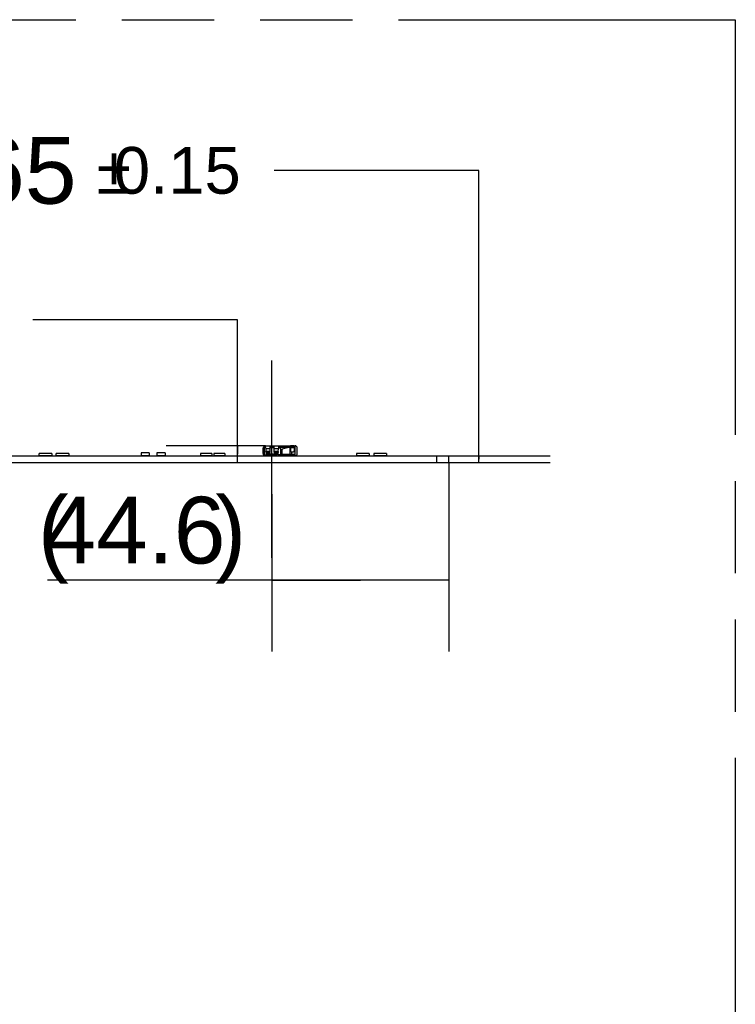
# Model space of a CAD drawing. Header units: millimetres. Extents: x 0 to 210, y 0 to 297.
# Tile 77 of 82: x 135 to 150, y 162 to 183. Entities that reach past the tile are written whole.
import ezdxf
from ezdxf.enums import TextEntityAlignment as Align

# ---------------------------------------------------------------- set-up
doc = ezdxf.new("R2010")
doc.units = ezdxf.units.MM
doc.header["$LTSCALE"] = 19.36
doc.linetypes.add('CENTER', pattern=[0.6, 0.375, -0.075, 0.075, -0.075])
doc.linetypes.add('PHANTOM', pattern=[0.8, 0.45, -0.05, 0.1, -0.05, 0.1, -0.05])
doc.layers.get('0').update_dxf_attribs({"linetype": 'CONTINUOUS'})
for name, color, linetype in [('DEFAULT_3', 7, 'PHANTOM'), ('Z_AXIS', 7, 'CONTINUOUS'), ('Z_DIM_2D', 7, 'CONTINUOUS')]:
    doc.layers.add(name, color=color, linetype=linetype)
doc.styles.add('TEXTSTYLE_3', font='helveticaneueltw1g-ltcn.otf')
doc.styles.add('TEXTSTYLE_4', font='gdt', dxfattribs={"width": 0.7})
doc.dimstyles.new('DIMSTYLE_11', dxfattribs={"dimtxt": 1.4, "dimasz": 3.5, "dimexe": 1.5, "dimexo": 0, "dimgap": 0.35, "dimtad": 1, "dimlfac": 12, "dimdsep": 46, "dimtxsty": 'TEXTSTYLE_3', "dimblk": '_FILLED', "dimblk1": '_FILLED', "dimblk2": '_FILLED', "dimcen": 0.09, "dimclrt": 5, "dimazin": 2, "dimtp": 0.3, "dimtm": 0.3, "dimtfac": 1, "dimtofl": 0, "dimtmove": 0, "dimatfit": 3, "dimldrblk": '_FILLED', "dimfxl": 0, "dimtolj": 1, "dimarcsym": 0})
doc.dimstyles.new('DIMSTYLE_7', dxfattribs={"dimtxt": 1.4, "dimasz": 3.5, "dimexe": 1.5, "dimexo": 0, "dimgap": 0.7, "dimtad": 1, "dimdec": 3, "dimlfac": 12, "dimdsep": 46, "dimtxsty": 'TEXTSTYLE_3', "dimblk": '_FILLED', "dimblk1": '_FILLED', "dimblk2": '_FILLED', "dimcen": 0.09, "dimclrt": 5, "dimazin": 2, "dimtol": 1, "dimtp": 0.15, "dimtm": 0.15, "dimtfac": 1, "dimtdec": 3, "dimtofl": 0, "dimtmove": 0, "dimatfit": 3, "dimldrblk": '_FILLED', "dimfxl": 0, "dimtolj": 1, "dimarcsym": 0})
doc.dimstyles.new('DIMSTYLE_8', dxfattribs={"dimtxt": 1.4, "dimasz": 3.5, "dimexe": 1.5, "dimexo": 0, "dimgap": 0.7, "dimtad": 1, "dimdec": 3, "dimlfac": 12, "dimdsep": 46, "dimtxsty": 'TEXTSTYLE_3', "dimblk": '_FILLED', "dimblk1": '_FILLED', "dimblk2": '_FILLED', "dimcen": 0.09, "dimclrt": 5, "dimazin": 2, "dimtp": 0.1, "dimtm": 0.1, "dimtfac": 1, "dimtdec": 3, "dimtofl": 0, "dimtmove": 0, "dimatfit": 3, "dimldrblk": '_FILLED', "dimfxl": 0, "dimtolj": 1, "dimarcsym": 0})

# ---------------------------------------------------------------- blocks, each defined once
blk = doc.blocks.new('*D54')
at = {"layer": 'Z_DIM_2D', "color": 2, "linetype": 'Continuous', "transparency": 16777216}
for p, q in [((144.744, 179.519), (140.444, 179.519)), ((144.744, 173.458), (144.744, 179.519)), ((144.115, 173.527), (146.244, 173.527)), ((144.115, 173.39), (146.244, 173.39)), ((144.744, 173.527), (144.744, 173.458)), ((144.744, 173.39), (144.744, 173.458))]:
    blk.add_line(p, q, dxfattribs=at)
at = {"layer": 'Z_DIM_2D', "color": 5, "linetype": 'Continuous', "transparency": 16777216}
for s, height, style, p in [('1.65', 1.4, 'TEXTSTYLE_3', (136.297, 178.819)), ('`', 0.98, 'TEXTSTYLE_4', (137.441, 179.029)), ('0.15', 0.98, 'TEXTSTYLE_3', (139.744, 179.029))]:
    blk.add_text(s, height=height, dxfattribs=dict(at, style=style)).set_placement(p, align=Align.RIGHT)
blk = doc.blocks.new('_FILLED')
at = {"color": 0, "linetype": 'ByBlock'}
blk.add_solid([(0, 0), (-1, 0.125), (-1, -0.125)], dxfattribs=at)
blk = doc.blocks.new('_NONE')
blk = doc.blocks.new('*D55')
at = {"layer": 'Z_DIM_2D', "color": 2, "linetype": 'Continuous', "transparency": 16777216}
for p, q in [((139.677, 176.381), (135.377, 176.381)), ((139.677, 173.565), (139.677, 176.381)), ((140.261, 173.74), (138.177, 173.74)), ((139.677, 173.74), (139.677, 173.565)), ((139.677, 173.39), (139.677, 173.565))]:
    blk.add_line(p, q, dxfattribs=at)
at = {"layer": 'Z_DIM_2D', "color": 5, "linetype": 'Continuous', "transparency": 16777216, "style": 'TEXTSTYLE_3'}
for s, p in [('4.5', (134.677, 175.681)), ('max. ', (132.326, 175.681))]:
    blk.add_text(s, height=1.4, dxfattribs=at).set_placement(p, align=Align.RIGHT)
blk = doc.blocks.new('*D63')
at = {"layer": 'Z_DIM_2D', "color": 2, "linetype": 'Continuous', "transparency": 16777216}
for p, q in [((144.115, 173.39), (144.115, 169.42)), ((140.398, 172.723), (140.398, 169.42)), ((142.256, 170.92), (135.685, 170.92)), ((140.398, 170.92), (142.256, 170.92)), ((144.115, 170.92), (142.256, 170.92))]:
    blk.add_line(p, q, dxfattribs=at)
at = {"layer": 'Z_DIM_2D', "color": 5, "linetype": 'Continuous', "transparency": 16777216, "style": 'TEXTSTYLE_3'}
for s, p in [('(', (136.134, 171.27)), (')', (139.859, 171.27)), ('44.6', (139.425, 171.27))]:
    blk.add_text(s, height=1.4, dxfattribs=at).set_placement(p, align=Align.RIGHT)

msp = doc.modelspace()

# ---------------------------------------------------------------- linework, layer by layer
at = {"color": 7, "linetype": 'Continuous'}
for p, q in [((135.777327, 173.574709), (135.510661, 173.574709)), ((135.510661, 173.531376), (135.510661, 173.574709)), ((135.777327, 173.574709), (135.777327, 173.531376)), ((136.135661, 173.574709), (135.868994, 173.574709)), ((135.868994, 173.531376), (135.868994, 173.574709)), ((136.135661, 173.574709), (136.135661, 173.531376)), ((137.823161, 173.589709), (137.652327, 173.589709)), ((137.652327, 173.589709), (137.652327, 173.531376)), ((137.823161, 173.589709), (137.823161, 173.531376)), ((138.154411, 173.589709), (137.983577, 173.589709)), ((137.983577, 173.589709), (137.983577, 173.531376)), ((138.154411, 173.589709), (138.154411, 173.531376)), ((139.135661, 173.574709), (138.902327, 173.574709)), ((138.902327, 173.574709), (138.902327, 173.531376)), ((139.135661, 173.574709), (139.135661, 173.531376)), ((139.410661, 173.574709), (139.177327, 173.574709)), ((139.177327, 173.574709), (139.177327, 173.531376)), ((139.410661, 173.574709), (139.410661, 173.531376)), ((140.260661, 173.704008), (140.260661, 173.718876)), ((140.446077, 173.598593), (140.446077, 173.730593)), ((140.543994, 173.718876), (140.543994, 173.739709)), ((140.591108, 173.715645), (140.677726, 173.715172)), ((140.612525, 173.665894), (140.613021, 173.665847)), ((140.6129, 173.665901), (140.612551, 173.665901)), ((140.728952, 173.718876), (140.677727, 173.71517)), ((140.867999, 173.739709), (140.787222, 173.739709)), ((140.787222, 173.739709), (140.787222, 173.695136)), ((140.868994, 173.695136), (140.787222, 173.695136)), ((140.868166, 173.736817), (140.868994, 173.736777)), ((140.868994, 173.736777), (140.868994, 173.695136)), ((142.443994, 173.574709), (142.177327, 173.574709)), ((142.177327, 173.574709), (142.177327, 173.531376)), ((142.443994, 173.574709), (142.443994, 173.531376)), ((142.802327, 173.574709), (142.535661, 173.574709)), ((142.535661, 173.574709), (142.535661, 173.531376)), ((142.802327, 173.574709), (142.802327, 173.531376)), ((50.864828, 173.527209), (144.114827, 173.527209)), ((50.864828, 173.389709), (144.114827, 173.389709)), ((135.777327, 173.531376), (135.510661, 173.531376)), ((136.135661, 173.531376), (135.868994, 173.531376)), ((137.823161, 173.531376), (137.652327, 173.531376)), ((138.154411, 173.531376), (137.983577, 173.531376)), ((139.135661, 173.531376), (138.902327, 173.531376)), ((139.410661, 173.531376), (139.177327, 173.531376)), ((142.443994, 173.531376), (142.177327, 173.531376)), ((142.802327, 173.531376), (142.535661, 173.531376)), ((143.864827, 173.389709), (143.864827, 173.527209)), ((144.114827, 173.389709), (144.114827, 173.527209))]:
    msp.add_line(p, q, dxfattribs=at)
at = {"color": 6, "linetype": 'Continuous'}
for p, q in [((140.214827, 173.577209), (140.214827, 173.693876)), ((140.22147, 173.717641), (140.239284, 173.706838)), ((140.235661, 173.693876), (140.235661, 173.577209)), ((140.260661, 173.739709), (140.787222, 173.739709)), ((140.260661, 173.718876), (140.260661, 173.739709)), ((140.260661, 173.552209), (140.356633, 173.552209)), ((140.267903, 173.697905), (140.266404, 173.702884)), ((140.268949, 173.690189), (140.269124, 173.686351)), ((140.269124, 173.686351), (140.269473, 173.678861)), ((140.269473, 173.678861), (140.273387, 173.617367)), ((140.273994, 173.610542), (140.274972, 173.599874)), ((140.274972, 173.589205), (140.274818, 173.592324)), ((140.275164, 173.58664), (140.274972, 173.589209)), ((140.275165, 173.589205), (140.275165, 173.586644)), ((140.316564, 173.568325), (140.488164, 173.568325)), ((140.316564, 173.556376), (140.488164, 173.556376)), ((140.356633, 173.531376), (140.356633, 173.552209)), ((140.446077, 173.730593), (140.358577, 173.730593)), ((140.358577, 173.598593), (140.358577, 173.730593)), ((140.446077, 173.713903), (140.358577, 173.713903)), ((140.358577, 173.705192), (140.446077, 173.705192)), ((140.52975, 173.599828), (140.529563, 173.598593)), ((140.529563, 173.586644), (140.52975, 173.589114)), ((140.52975, 173.589114), (140.529563, 173.586644)), ((140.531389, 173.617367), (140.531285, 173.616269)), ((140.531389, 173.617367), (140.535424, 173.678861)), ((140.867997, 173.552209), (140.531494, 173.552209)), ((140.531494, 173.531376), (140.531494, 173.552209)), ((140.5371, 173.693683), (140.53713, 173.693876)), ((140.543994, 173.718876), (140.867959, 173.718876)), ((140.543994, 173.701174), (140.543994, 173.718876)), ((140.570309, 173.689951), (140.572924, 173.704226)), ((140.584232, 173.718876), (140.584232, 173.739709)), ((140.585671, 173.656739), (140.59662, 173.660097)), ((140.585671, 173.558459), (140.585671, 173.656739)), ((140.868051, 173.558459), (140.585671, 173.558459)), ((140.612551, 173.665901), (140.585838, 173.658459)), ((140.585838, 173.658459), (140.586641, 173.658459)), ((140.585972, 173.667086), (140.586641, 173.665216)), ((140.586558, 173.663897), (140.586511, 173.664228)), ((140.586641, 173.665216), (140.729104, 173.704777)), ((140.675168, 173.700896), (140.588492, 173.70137)), ((140.612873, 173.664271), (140.608712, 173.663111)), ((140.612525, 173.665894), (140.612901, 173.664279)), ((140.677726, 173.715172), (140.675168, 173.700896)), ((140.729104, 173.704777), (140.675168, 173.700897)), ((140.731886, 173.719088), (140.729112, 173.704801)), ((140.745556, 173.739709), (140.745556, 173.718876)), ((140.746313, 173.707622), (140.776583, 173.712095)), ((140.776583, 173.712099), (140.780267, 173.712626)), ((140.780267, 173.712626), (140.852384, 173.712626)), ((140.787222, 173.695136), (140.787222, 173.631639)), ((140.803889, 173.615013), (140.852327, 173.615013)), ((140.867999, 173.718876), (140.867936, 173.695136)), ((140.868083, 173.739709), (140.885661, 173.739709)), ((140.868166, 173.739709), (140.868166, 173.736817)), ((140.868166, 173.558459), (140.868166, 173.531376)), ((140.868994, 173.695136), (140.868994, 173.632401)), ((140.931494, 173.577209), (140.931494, 173.697144)), ((140.356633, 173.531376), (140.260661, 173.531376)), ((140.885661, 173.531376), (140.531494, 173.531376))]:
    msp.add_line(p, q, dxfattribs=at)
at = {"color": 9, "linetype": 'Continuous'}
for p, q in [((140.358577, 173.678861), (140.269473, 173.678861)), ((140.358577, 173.617367), (140.273387, 173.617367)), ((140.274972, 173.599874), (140.274972, 173.589205)), ((140.275165, 173.598593), (140.358577, 173.598593)), ((140.316564, 173.568325), (140.316564, 173.556376)), ((140.3358, 173.531376), (140.3358, 173.552209)), ((140.535424, 173.678861), (140.446077, 173.678861)), ((140.531389, 173.617367), (140.446077, 173.617367)), ((140.446077, 173.598593), (140.529562, 173.598593)), ((140.488164, 173.556376), (140.488164, 173.568325)), ((140.52975, 173.599828), (140.52975, 173.589114)), ((140.552327, 173.552209), (140.552327, 173.531376)), ((140.588492, 173.70137), (140.591108, 173.715645)), ((140.59662, 173.558459), (140.59662, 173.660097)), ((140.608712, 173.663691), (140.608712, 173.558459)), ((140.780267, 173.712626), (140.612551, 173.665901)), ((140.78273, 173.558459), (140.78273, 173.712626)), ((140.791137, 173.695136), (140.791137, 173.712626)), ((140.807376, 173.615013), (140.807376, 173.558459)), ((140.809915, 173.712626), (140.809915, 173.695136)), ((140.848161, 173.531376), (140.848161, 173.552209)), ((140.88475, 173.531376), (140.88475, 173.739709))]:
    msp.add_line(p, q, dxfattribs=at)
at = {"color": 6, "linetype": 'Continuous'}
for centre, radius, start, end in [((140.260661, 173.693876), 0.045833, 90, 180), ((140.260661, 173.577209), 0.045833, 179.9999999, 270), ((140.260661, 173.693876), 0.025, 90, 180), ((140.260661, 173.577209), 0.025, 179.9999998, 270), ((140.226372, 173.688376), 0.04261, 7.301859, 12.9215262), ((140.22521, 173.688205), 0.043784, 2.5971755, 7.3308206), ((138.924231, 173.49388), 1.354796, 4.9398873, 5.2296559), ((140.288186, 173.601207), 0.013281, 185.7604257, 191.347778), ((140.303582, 173.590605), 0.028692, 187.9351144, 195.1015273), ((140.304214, 173.590777), 0.029347, 195.1047443, 202.1168639), ((140.13983, 173.640555), 0.392041, 354.0371416, 354.5325483), ((139.182721, 173.659725), 1.348879, 356.9993201, 357.1315387), ((139.341011, 173.716255), 1.194439, 354.5687966, 354.9224301), ((141.437323, 173.53132), 0.910011, 174.6436636, 174.9940474), ((138.959096, 173.757281), 1.578277, 357.151951, 357.3665935), ((140.564031, 173.683411), 0.028354, 161.9050378, 177.2751537), ((140.562743, 173.683854), 0.027, 159.1966881, 161.8477034), ((140.55469, 173.683933), 0.020289, 121.8151428, 131.738208), ((140.580928, 173.688004), 0.010796, 159.2997054, 169.6132806), ((140.590794, 173.694799), 0.023166, 232.3863681, 238.1265698), ((140.566248, 173.655287), 0.02335, 52.2656478, 58.1749419), ((140.567778, 173.657252), 0.020859, 45.986894, 52.2847134), ((140.721275, 173.647253), 0.135849, 171.4755284, 172.4024925), ((140.720869, 173.185486), 0.490605, 104.437287, 104.6704409), ((140.727528, 173.159627), 0.517308, 104.2124349, 104.4373733), ((140.736889, 173.122575), 0.555524, 103.781233, 104.2101557), ((140.745654, 173.086951), 0.592211, 103.5782203, 103.7837674), ((140.750977, 173.064912), 0.614884, 103.3777072, 103.5782779), ((140.881149, 172.842621), 0.875447, 98.8599441, 100.042369), ((140.803869, 173.63166), 0.016646, 180.0699623, 270.0697774), ((140.852348, 173.63166), 0.016646, 269.9302208, 359.9300395), ((140.852136, 173.691714), 0.020859, 40.4930929, 59.4650414), ((140.885661, 173.693876), 0.045833, 4.0846228, 90), ((140.885661, 173.577209), 0.045833, 270, 359.9999515)]:
    msp.add_arc(centre, radius, start, end, dxfattribs=at)
at = {"color": 7, "linetype": 'Continuous'}
for centre, radius, start, end in [((140.583528, 173.702282), 0.01078, 162.0373239, 169.6110333), ((140.696167, 173.19243), 0.52824, 81.9117318, 82.9611877), ((140.665694, 172.977963), 0.744861, 81.193295, 81.9121432), ((140.593262, 172.509459), 1.218931, 80.8433363, 81.2003862)]:
    msp.add_arc(centre, radius, start, end, dxfattribs=at)
at = {"color": 6, "linetype": 'Continuous'}
for points in [[(140.266404, 173.702884), (140.265086, 173.706362), (140.263177, 173.709712), (140.260661, 173.712452)], [(140.260661, 173.704008), (140.264362, 173.70181), (140.267593, 173.69802), (140.268622, 173.69384)], [(140.288856, 173.576968), (140.296673, 173.571266), (140.306889, 173.568325), (140.316564, 173.568325)], [(140.488164, 173.568325), (140.497867, 173.568325), (140.508118, 173.571285), (140.515944, 173.577021)], [(140.541183, 173.699073), (140.539525, 173.697591), (140.538094, 173.695781), (140.537118, 173.693783)], [(140.570309, 173.689951), (140.569768, 173.686992), (140.570651, 173.683677), (140.572271, 173.681143)], [(140.573978, 173.696419), (140.572621, 173.695151), (140.571486, 173.693559), (140.570829, 173.691821)], [(140.572271, 173.681143), (140.573425, 173.67934), (140.574959, 173.677756), (140.576655, 173.676448)], [(140.588492, 173.70137), (140.583381, 173.701398), (140.577714, 173.699909), (140.573978, 173.696419)], [(140.582271, 173.672253), (140.583793, 173.670779), (140.585107, 173.66902), (140.585972, 173.667086)], [(140.851945, 173.712626), (140.85566, 173.712638), (140.859501, 173.711591), (140.862701, 173.709704)]]:
    msp.add_open_spline(points, degree=3, dxfattribs=at)
for points, knots in [([(140.275165, 173.598593), (140.276041, 173.592293), (140.28044, 173.583975), (140.287, 173.578322), (140.288856, 173.576968)], [0, 0, 0, 0, 0.734626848, 1, 1, 1, 1]), ([(140.277026, 173.579728), (140.279876, 173.572714), (140.291839, 173.560241), (140.308161, 173.556376), (140.316564, 173.556376)], [0, 0, 0, 0, 0.473957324, 1, 1, 1, 1]), ([(140.488164, 173.556376), (140.497853, 173.556376), (140.516745, 173.561369), (140.528389, 173.578207), (140.529563, 173.586644)], [0, 0, 0, 0, 0.532161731, 1, 1, 1, 1]), ([(140.515944, 173.577021), (140.517791, 173.578374), (140.524316, 173.584022), (140.528689, 173.592313), (140.529562, 173.598593)], [0, 0, 0, 0, 0.265309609, 1, 1, 1, 1]), ([(140.53713, 173.693876), (140.537786, 173.696318), (140.540658, 173.700528), (140.542354, 173.705387), (140.543994, 173.707255)], [0, 0, 0, 0, 0.504184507, 1, 1, 1, 1]), ([(140.585838, 173.658459), (140.586176, 173.659916), (140.58649, 173.661727), (140.58658, 173.663562), (140.586558, 173.663897)], [0, 0, 0, 0, 0.816623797, 1, 1, 1, 1]), ([(140.867999, 173.705686), (140.867998, 173.705703), (140.867798, 173.705272), (140.867944, 173.706056), (140.86794, 173.706263)], [0, 0, 0, 0, 0.07648413, 1, 1, 1, 1])]:
    msp.add_open_spline(points, degree=3, knots=knots, dxfattribs=at)
at = {"color": 7, "linetype": 'Continuous'}
for points in [[(140.576595, 173.710695), (140.575114, 173.709313), (140.573898, 173.707533), (140.573273, 173.705606)], [(140.591108, 173.715645), (140.585997, 173.715673), (140.580331, 173.714183), (140.576595, 173.710695)], [(140.760898, 173.716689), (140.754451, 173.717482), (140.747983, 173.71814), (140.741503, 173.718593)]]:
    msp.add_open_spline(points, degree=3, dxfattribs=at)
at = {"layer": 'DEFAULT_3', "color": 91, "linetype": 'PHANTOM', "true_color": 0x80ff80}
for p, q in [((50.128636, 182.68), (150.128636, 182.68)), ((150.128636, 182.68), (150.128636, 132.68))]:
    msp.add_line(p, q, dxfattribs=at)
at = {"layer": 'Z_AXIS', "color": 7, "linetype": 'CENTER'}
msp.add_line((140.398161, 171.389709), (140.398161, 175.527209), dxfattribs=at)

# ---------------------------------------------------------------- dimensions: what is measured, and where the dimension line sits
at = {"layer": 'Z_DIM_2D', "color": 2, "linetype": 'Continuous'}
dim = msp.add_linear_dim(base=(144.744373, 173.527209), p1=(146.244373, 173.389709), p2=(146.244373, 173.527209), angle=90, dimstyle='DIMSTYLE_7', override={"dimtad": 0, "dimtih": 1, "dimtoh": 1, "dimblk1": 'NONE', "dimblk2": 'NONE', "dimsah": 1}, dxfattribs=at)
dim.commit()
dim.dimension.update_dxf_attribs({"geometry": '*D54', "text_midpoint": (136.375318, 179.51877), "dimtype": 160})
dim = msp.add_linear_dim(base=(139.677226, 173.739709), p1=(143.864827, 173.389709), p2=(138.177226, 173.739709), angle=90, text='max. <>', dimstyle='DIMSTYLE_8', override={"dimtad": 0, "dimtih": 1, "dimtoh": 1, "dimblk1": 'NONE', "dimblk2": 'NONE', "dimsah": 1}, dxfattribs=at)
dim.commit()
dim.dimension.update_dxf_attribs({"geometry": '*D55', "text_midpoint": (131.579465, 176.380965), "dimtype": 160})
dim = msp.add_linear_dim(base=(144.114827, 170.91973), p1=(140.398161, 172.723264), p2=(144.114827, 173.389709), text='(<>)', dimstyle='DIMSTYLE_11', override={"dimblk1": 'NONE', "dimblk2": 'NONE', "dimsah": 1}, dxfattribs=at)
dim.commit()
dim.dimension.update_dxf_attribs({"geometry": '*D63', "text_midpoint": (137.771732, 170.91973), "dimtype": 160})

doc.saveas('drawing.dxf')
